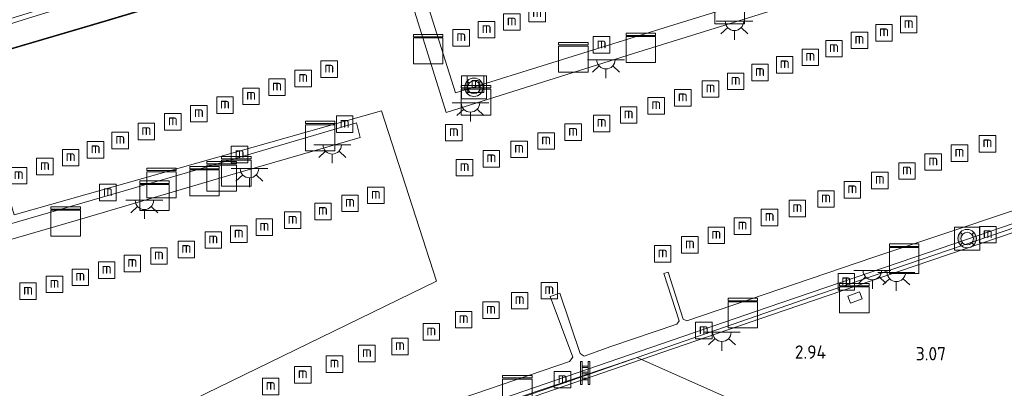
# Model space of a CAD drawing. Extents: x 130905 to 137824, y 412333 to 417928.
# Tile 60 of 256: x 132244 to 132377, y 413346 to 413396. Entities that reach past the tile are written whole.
import ezdxf
from ezdxf.enums import TextEntityAlignment as Align

# ---------------------------------------------------------------- set-up
doc = ezdxf.new("R2010")
doc.units = 0
for name, color, linetype, lineweight in [('B-ME-GK-BESCHOEIING_DAMWAND-GV', 130, 'Continuous', 18), ('B-ME-GR-GRAS-GV', 60, 'Continuous', 13), ('B-ME-GW-TALUD_KRUIN-G', 90, 'Continuous', 18), ('B-ME-IE-MEUBILAIR_WATERWEGMEUBILAIR-S', 150, 'Continuous', 25), ('B-ME-KL-DATA-S', 90, 'Continuous', 25), ('B-ME-KL-ET_LS_OV_LICHTPUNT-S', 190, 'Continuous', 25), ('B-ME-KW-KUNSTWERK_STEIGER-GV', 170, 'Continuous', 18), ('B-ME-OB-BESCHOEIING-GV', 7, 'Continuous', 18), ('B-ME-OB-OEVERVOORZIENING-G', 7, 'Continuous', 18), ('B-ME-OG-TERREIN-GV', 7, 'Continuous', 18), ('B-ME-OG-WATER_HAVEN-GV', 170, 'Continuous', 18), ('B-ME-OG-WEG_TRAP-S', 7, 'Continuous', 25), ('B-ME-VH-VERHARDING_BETON-GV', 252, 'Continuous', 18), ('X-XX-AL-HOOGTELABEL-S', 7, 'Continuous', 25)]:
    doc.layers.add(name, color=color, linetype=linetype, lineweight=lineweight)
doc.styles.add('NLCS-ISO', font='NLCS-ISO.ttf')
doc.styles.add('NLCS-ISO-ANNOTATIVE-T18', font='NLCS-ISO.ttf', dxfattribs={"height": 1.8})

# ---------------------------------------------------------------- blocks, each defined once
blk = doc.blocks.new('SAL-HOOGTELABEL-SO')
at = {"color": 0, "linetype": 'ByBlock', "lineweight": -2, "style": 'NLCS-ISO-ANNOTATIVE-T18'}
blk.add_attdef('HOOGTE', text='', height=1.8, dxfattribs=at).set_placement((2.79, 0), align=Align.RIGHT)
blk = doc.blocks.new('SKL-DATA_KAST-SO')
at = {"color": 0, "linetype": 'ByBlock', "lineweight": 18}
for points in [[(-2, 2), (2, 2), (2, 1.68), (-2, 1.68)], [(-2, 1.52), (2, 1.52), (2, -2), (-2, -2)]]:
    blk.add_lwpolyline(points, close=True, dxfattribs=at)
blk = doc.blocks.new('SIE-WATER_MEERPAAL-SO')
at = {"color": 0, "linetype": 'ByBlock', "lineweight": 18}
blk.add_lwpolyline([(-1.12, -1.12), (1.12, -1.12), (1.12, 1.12), (-1.12, 1.12)], close=True, dxfattribs=at)
at = {"color": 0, "linetype": 'ByBlock', "lineweight": 18, "style": 'NLCS-ISO'}
blk.add_text('m', height=1.5, dxfattribs=at).set_placement((0, 0.28), align=Align.MIDDLE_CENTER)
blk = doc.blocks.new('SOG-WEG_TRAP-SO')
at = {"color": 0, "linetype": 'ByBlock', "lineweight": 18}
for points in [[(-0.42, -1.55), (-0.42, 1.55), (-0.62, 1.55), (-0.62, -1.55)], [(0.42, 1.55), (0.62, 1.55), (0.62, -1.55), (0.42, -1.55)]]:
    blk.add_lwpolyline(points, close=True, dxfattribs=at)
for points in [[(0.42, 0.93), (-0.42, 0.93)], [(0.42, 0.73), (-0.42, 0.73)], [(0.42, 0.1), (-0.42, 0.1)], [(0.42, -0.1), (-0.42, -0.1)], [(0.42, -0.72), (-0.42, -0.72)], [(0.42, -0.92), (-0.42, -0.92)]]:
    blk.add_lwpolyline(points, dxfattribs=at)
blk = doc.blocks.new('SKL-ET_OV_LICHTPUNT-SO')
at = {"color": 0, "linetype": 'ByBlock', "lineweight": 18}
for points in [[(-1.25, 0), (-2.5, 0)], [(1.25, 0), (2.5, 0)], [(-0.92, -0.85), (-1.83, -1.7)], [(0, -1.25), (0, -2.5)], [(0.92, -0.85), (1.83, -1.7)]]:
    blk.add_lwpolyline(points, dxfattribs=at)
blk.add_lwpolyline([(0, 0), (1.25, 0, -1), (-1.25, 0)], format="xyb", close=True, dxfattribs=at)
blk = doc.blocks.new('SOG-WATER_REDDINGSMIDDEL-SO')
at = {"linetype": 'ByBlock', "lineweight": 18}
h = blk.add_hatch(color=0, dxfattribs=at)
h.dxf.hatch_style = 1
h.paths.add_polyline_path([(1.25, 0, 0.187058), (0.92, 0.84), (0.63, 0.57, -0.187058), (0.85, 0, -0.187058), (0.63, -0.57), (0.92, -0.84, 0.187058)])
h.paths.add_polyline_path([(-0.63, 0.57), (-0.92, 0.84, 0.187058), (-1.25, 0, 0.187058), (-0.92, -0.84), (-0.63, -0.57, -0.187058), (-0.85, 0, -0.187058)])
at = {"color": 0, "linetype": 'ByBlock', "lineweight": 18}
blk.add_lwpolyline([(1.7, 1.55), (-1.7, 1.55), (-1.7, -1.55), (1.7, -1.55)], close=True, dxfattribs=at)
for points in [[(-0.63, 0.57), (-0.92, 0.84)], [(0.92, 0.84), (0.63, 0.57)], [(-0.63, -0.57), (-0.92, -0.84)], [(0.92, -0.84), (0.63, -0.57)]]:
    blk.add_lwpolyline(points, dxfattribs=at)
for radius in [1.25, 0.85]:
    blk.add_circle((0, 0), radius, dxfattribs=at)

msp = doc.modelspace()

# ---------------------------------------------------------------- linework, layer by layer
at = {"layer": 'B-ME-GK-BESCHOEIING_DAMWAND-GV'}
for points in [[(132385.652, 413370.257, 0.9), (132387.561, 413365.087, 0.9), (132388.271, 413363.164, 1.815), (132387.697, 413362.987, 2.552), (132385.355, 413369.554, 2.552), (132364.727, 413362.531, 2.552), (132345.383, 413355.948, 2.561), (132327.76, 413349.912, 2.565), (132327.178, 413350.171, 0.9), (132351.907, 413358.73, 0.9), (132371.498, 413365.422, 0.9)], [(132276.578, 413332.318, 2.61), (132258.526, 413326.124, 2.604), (132259.14, 413321.623, 2.819), (132258.654, 413321.488, 2.446), (132257.975, 413326.464, 1.53), (132256.997, 413330.519, 0.876), (132256.408, 413332.959, 0.9), (132256.505, 413332.983, 0.9), (132256.739, 413332.014, 0.9), (132258.071, 413326.497, 0.9), (132283.026, 413335.059, 0.9), (132318.235, 413347.08, 0.9), (132327.178, 413350.171, 0.9), (132327.76, 413349.912, 2.565), (132301.454, 413340.822, 2.64)]]:
    msp.add_polyline3d(points, close=True, dxfattribs=at)
at = {"layer": 'B-ME-GR-GRAS-GV'}
for points in [[(132243.983, 413395.881, 2.41), (132232.316, 413392.213, 2.398), (132231.271, 413392.759, 2.47), (132241.136, 413395.714, 2.433), (132265.374, 413403.224, 2.495), (132283.574, 413408.916, 2.52), (132295.809, 413412.515, 2.383), (132311.606, 413417.632, 2.445), (132334.035, 413424.68, 2.483), (132351.32, 413430.164, 2.483), (132365.529, 413434.529, 2.383), (132383.215, 413440.118, 2.37), (132399.832, 413445.286, 2.458), (132408.401, 413448.027, 2.488), (132408.454, 413446.507, 2.4), (132399.305, 413444.003, 2.4), (132380.743, 413438.422, 2.488), (132363.894, 413433.264, 2.358), (132345.568, 413427.541, 2.458), (132329.856, 413422.661, 2.458), (132315.272, 413418.279, 2.357), (132292.178, 413411.022, 2.335), (132282.974, 413408.098, 2.535), (132266.228, 413402.785, 2.448)], [(132255.05, 413395.766, 1.234), (132236.59, 413390.359, 1.318), (132232.316, 413392.213, 2.398), (132243.983, 413395.881, 2.41), (132266.228, 413402.785, 2.448), (132282.974, 413408.098, 2.535), (132292.178, 413411.022, 2.335), (132315.272, 413418.279, 2.357), (132329.856, 413422.661, 2.458), (132345.568, 413427.541, 2.458), (132363.894, 413433.264, 2.358), (132380.743, 413438.422, 2.488), (132399.305, 413444.003, 2.4), (132408.454, 413446.507, 2.4), (132408.167, 413441.81, 1.092), (132397.921, 413438.703, 1.128), (132379.163, 413433.295, 1.112), (132374.404, 413431.689, 1.062), (132360.042, 413427.493, 1.153), (132339.772, 413421.208, 1.173), (132321.294, 413415.738, 1.185), (132303.632, 413410.46, 1.181), (132286.851, 413405.455, 1.173), (132270.901, 413400.54, 1.234)]]:
    msp.add_polyline3d(points, close=True, dxfattribs=at)
at = {"layer": 'B-ME-GW-TALUD_KRUIN-G'}
msp.add_polyline3d([(132408.454, 413446.507, 2.4), (132399.305, 413444.003, 2.4), (132380.743, 413438.422, 2.488), (132363.894, 413433.264, 2.358), (132345.568, 413427.541, 2.458), (132329.856, 413422.661, 2.458), (132315.272, 413418.279, 2.357), (132292.178, 413411.022, 2.335), (132282.974, 413408.098, 2.535), (132266.228, 413402.785, 2.448), (132243.983, 413395.881, 2.41), (132232.316, 413392.213, 2.398)], dxfattribs=at)
at = {"layer": 'B-ME-KW-KUNSTWERK_STEIGER-GV'}
for points in [[(132296.431, 413405.483, 1.484), (132302.556, 413386.026, 1.46), (132331.592, 413395.022, 1.46), (132360.628, 413404.017, 1.46), (132361.192, 413402.057, 1.46), (132326.676, 413391.327, 1.464), (132301.29, 413383.329, 1.464), (132294.553, 413404.924, 1.484), (132292.392, 413411.462, 2.567), (132294.343, 413412.025, 2.559)], [(132226.543, 413361.582, 1.478), (132201.939, 413354.455, 1.478), (132201.427, 413356.345, 1.478), (132204.157, 413357.19, 1.478), (132203.305, 413360.071, 1.478), (132205.294, 413360.663, 1.478), (132206.094, 413357.818, 1.478), (132237.568, 413366.918, 1.476), (132269.041, 413376.018, 1.472), (132289.134, 413381.936, 1.472), (132289.666, 413379.955, 1.472), (132271.68, 413374.753, 1.478), (132251.147, 413368.709, 1.478)]]:
    msp.add_polyline3d(points, close=True, dxfattribs=at)
for points in [[(132288.519, 413339.553, 1.265), (132318.028, 413349.619, 1.272), (132318.451, 413350.214, 1.272), (132315.411, 413358.449, 1.272), (132316.729, 413358.876, 1.272), (132319.459, 413350.701, 1.272), (132319.987, 413350.36, 1.272), (132323.626, 413351.655, 1.276), (132332.574, 413354.677, 1.251), (132332.869, 413355.134, 1.251), (132330.808, 413361.528, 1.251), (132331.392, 413361.714, 1.251), (132333.435, 413355.347, 1.251), (132333.916, 413355.127, 1.211), (132359.143, 413363.713, 1.211), (132387.665, 413373.243, 1.227)], [(132386.598, 413371.195, 1.203), (132366.697, 413364.415, 1.227), (132344.793, 413356.949, 1.227), (132326.156, 413350.534, 1.198), (132304.72, 413343.17, 1.194)]]:
    msp.add_polyline3d(points, dxfattribs=at)
at = {"layer": 'B-ME-OB-BESCHOEIING-GV'}
msp.add_polyline3d([(132255.078, 413395.67, 0.9), (132236.618, 413390.263, 0.9), (132236.59, 413390.359, 1.318), (132255.05, 413395.766, 1.234), (132270.901, 413400.54, 1.234), (132286.851, 413405.455, 1.173), (132303.632, 413410.46, 1.181), (132321.294, 413415.738, 1.185), (132339.772, 413421.208, 1.173), (132360.042, 413427.493, 1.153), (132374.404, 413431.689, 1.062), (132379.163, 413433.295, 1.112), (132397.921, 413438.703, 1.128), (132408.167, 413441.81, 1.092), (132408.163, 413441.704, 0.9), (132397.949, 413438.607, 0.9), (132379.191, 413433.199, 0.9), (132374.434, 413431.593, 0.9), (132360.072, 413427.397, 0.9), (132339.801, 413421.112, 0.9), (132321.323, 413415.642, 0.9), (132303.661, 413410.364, 0.9), (132286.88, 413405.359, 0.9), (132270.93, 413400.444, 0.9)], close=True, dxfattribs=at)
at = {"layer": 'B-ME-OB-OEVERVOORZIENING-G'}
for points in [[(132236.618, 413390.263, 0.9), (132255.078, 413395.67, 0.9), (132270.93, 413400.444, 0.9), (132286.88, 413405.359, 0.9), (132303.661, 413410.364, 0.9), (132321.323, 413415.642, 0.9), (132339.801, 413421.112, 0.9), (132360.072, 413427.397, 0.9), (132374.434, 413431.593, 0.9), (132379.191, 413433.199, 0.9), (132397.949, 413438.607, 0.9), (132408.163, 413441.704, 0.9)], [(132405.248, 413364.218, 0.9), (132402.121, 413362.793, 0.9), (132398.507, 413361.447, 0.9), (132396.049, 413360.987, 0.9), (132394.645, 413360.966, 2.254), (132392.514, 413360.933, 0.9), (132392.44, 413360.96, 2.309), (132390.752, 413361.57, 0.9), (132389.381, 413363.164, 0.9), (132387.561, 413365.087, 0.9), (132385.652, 413370.257, 0.9), (132371.498, 413365.422, 0.9), (132351.907, 413358.73, 0.9), (132327.178, 413350.171, 0.9)], [(132327.178, 413350.171, 0.9), (132318.235, 413347.08, 0.9), (132283.026, 413335.059, 0.9)]]:
    msp.add_polyline3d(points, dxfattribs=at)
at = {"layer": 'B-ME-OG-TERREIN-GV'}
for points in [[(132382.762, 413359.523, 2.978), (132389.169, 413355.152, 2.853), (132405.095, 413358.866, 2.753), (132404.303, 413338.918, 3.664), (132391.348, 413321.679, 3.656), (132327.76, 413349.912, 2.565), (132345.383, 413355.948, 2.561), (132364.727, 413362.531, 2.552), (132385.355, 413369.554, 2.552), (132387.697, 413362.987, 2.552), (132386.133, 413362.275, 2.941), (132383.325, 413360.297, 2.991)], [(132355.751, 413358.465, 2.653), (132356.124, 413357.527, 2.791), (132357.707, 413358.108, 2.766), (132357.317, 413359.05, 2.653)]]:
    msp.add_polyline3d(points, close=True, dxfattribs=at)
msp.add_polyline3d([(132301.454, 413340.822, 2.64), (132327.76, 413349.912, 2.565), (132391.348, 413321.679, 3.656)], dxfattribs=at)
at = {"layer": 'B-ME-OG-WATER_HAVEN-GV'}
for points in [[(132385.652, 413370.257, 0.9), (132371.498, 413365.422, 0.9), (132351.907, 413358.73, 0.9), (132327.178, 413350.171, 0.9), (132258.693, 413327.115, 0.7), (132254.823, 413338.521, 0.7), (132299.985, 413360.511, 0.7), (132292.523, 413383.59, 0.7), (132242.743, 413369.503, 0.7), (132236.618, 413390.263, 0.9), (132255.078, 413395.67, 0.9), (132270.93, 413400.444, 0.9), (132286.88, 413405.359, 0.9), (132303.661, 413410.364, 0.9), (132321.323, 413415.642, 0.9), (132339.801, 413421.112, 0.9), (132360.072, 413427.397, 0.9), (132374.434, 413431.593, 0.9), (132379.191, 413433.199, 0.9)], [(132242.743, 413369.503, 0.7), (132292.523, 413383.59, 0.7), (132299.985, 413360.511, 0.7), (132254.823, 413338.521, 0.7)], [(132258.693, 413327.115, 0.7), (132327.178, 413350.171, 0.9), (132318.235, 413347.08, 0.9), (132283.026, 413335.059, 0.9)]]:
    msp.add_polyline3d(points, dxfattribs=at)
at = {"layer": 'B-ME-VH-VERHARDING_BETON-GV'}
msp.add_polyline3d([(132357.707, 413358.108, 2.766), (132356.124, 413357.527, 2.791), (132355.751, 413358.465, 2.653), (132357.317, 413359.05, 2.653)], close=True, dxfattribs=at)

# ---------------------------------------------------------------- block references
at = {"layer": 'B-ME-IE-MEUBILAIR_WATERWEGMEUBILAIR-S'}
for name, p in [('SIE-WATER_MEERPAAL-SO', (132310.196, 413395.596, 3.631)), ('SIE-WATER_MEERPAAL-SO', (132313.63, 413396.743, 3.481)), ('SIE-WATER_MEERPAAL-SO', (132306.781, 413394.568, 3.481)), ('SIE-WATER_MEERPAAL-SO', (132360.652, 413394.141, 3.586)), ('SIE-WATER_MEERPAAL-SO', (132363.992, 413395.258, 3.56)), ('SIE-WATER_MEERPAAL-SO', (132303.341, 413393.471, 3.481)), ('SIE-WATER_MEERPAAL-SO', (132357.311, 413393.111, 3.59)), ('SIE-WATER_MEERPAAL-SO', (132322.365, 413392.5, 4.948)), ('SIE-WATER_MEERPAAL-SO', (132353.865, 413391.995, 3.648)), ('SIE-WATER_MEERPAAL-SO', (132350.655, 413390.819, 3.34)), ('SIE-WATER_MEERPAAL-SO', (132285.452, 413389.218, 3.254)), ('SIE-WATER_MEERPAAL-SO', (132343.831, 413388.764, 3.675)), ('SIE-WATER_MEERPAAL-SO', (132347.182, 413389.808, 3.54)), ('SIE-WATER_MEERPAAL-SO', (132281.92, 413387.954, 3.254)), ('SIE-WATER_MEERPAAL-SO', (132340.546, 413387.565, 3.437)), ('SIE-WATER_MEERPAAL-SO', (132278.38, 413386.78, 3.287)), ('SOG-WATER_REDDINGSMIDDEL-SO', (132305.063, 413386.765, 1.663)), ('SIE-WATER_MEERPAAL-SO', (132305.289, 413387.172, 4.985)), ('SIE-WATER_MEERPAAL-SO', (132337.129, 413386.533, 3.363)), ('SIE-WATER_MEERPAAL-SO', (132274.86, 413385.539, 3.287)), ('SIE-WATER_MEERPAAL-SO', (132333.37, 413385.333, 3.464)), ('SIE-WATER_MEERPAAL-SO', (132271.322, 413384.344, 3.287)), ('SIE-WATER_MEERPAAL-SO', (132329.766, 413384.263, 3.464)), ('SIE-WATER_MEERPAAL-SO', (132264.256, 413382.086, 3.319)), ('SIE-WATER_MEERPAAL-SO', (132267.789, 413383.187, 3.295)), ('SIE-WATER_MEERPAAL-SO', (132326.031, 413383.005, 3.464)), ('SIE-WATER_MEERPAAL-SO', (132260.67, 413380.765, 3.417)), ('SIE-WATER_MEERPAAL-SO', (132287.548, 413381.757, 5.154)), ('SIE-WATER_MEERPAAL-SO', (132322.376, 413381.871, 3.464)), ('SIE-WATER_MEERPAAL-SO', (132257.127, 413379.57, 3.328)), ('SIE-WATER_MEERPAAL-SO', (132302.352, 413380.623, 3.202)), ('SIE-WATER_MEERPAAL-SO', (132314.849, 413379.492, 3.464)), ('SIE-WATER_MEERPAAL-SO', (132318.508, 413380.675, 3.464)), ('SIE-WATER_MEERPAAL-SO', (132253.787, 413378.297, 3.328)), ('SIE-WATER_MEERPAAL-SO', (132311.191, 413378.361, 3.464)), ('SIE-WATER_MEERPAAL-SO', (132374.666, 413379.114, 3.112)), ('SIE-WATER_MEERPAAL-SO', (132250.406, 413377.231, 3.328)), ('SIE-WATER_MEERPAAL-SO', (132273.298, 413377.654, 5.104)), ('SIE-WATER_MEERPAAL-SO', (132307.428, 413377.08, 3.552)), ('SIE-WATER_MEERPAAL-SO', (132370.867, 413377.834, 3.112)), ('SIE-WATER_MEERPAAL-SO', (132246.92, 413376.03, 3.328)), ('SIE-WATER_MEERPAAL-SO', (132303.796, 413375.876, 3.202)), ('SIE-WATER_MEERPAAL-SO', (132363.761, 413375.424, 3.088)), ('SIE-WATER_MEERPAAL-SO', (132367.317, 413376.641, 3.112)), ('SIE-WATER_MEERPAAL-SO', (132243.364, 413374.796, 3.328)), ('SIE-WATER_MEERPAAL-SO', (132360.081, 413374.153, 3.088)), ('SIE-WATER_MEERPAAL-SO', (132356.357, 413372.883, 3.088)), ('SIE-WATER_MEERPAAL-SO', (132255.449, 413372.507, 4.773)), ('SIE-WATER_MEERPAAL-SO', (132291.771, 413372.126, 3.59)), ('SIE-WATER_MEERPAAL-SO', (132352.786, 413371.642, 3.088)), ('SIE-WATER_MEERPAAL-SO', (132288.272, 413371.046, 3.594)), ('SIE-WATER_MEERPAAL-SO', (132348.896, 413370.346, 3.092)), ('SIE-WATER_MEERPAAL-SO', (132280.497, 413368.758, 3.591)), ('SIE-WATER_MEERPAAL-SO', (132284.601, 413369.954, 3.634)), ('SIE-WATER_MEERPAAL-SO', (132345.136, 413369.132, 3.421)), ('SIE-WATER_MEERPAAL-SO', (132276.663, 413367.815, 3.591)), ('SIE-WATER_MEERPAAL-SO', (132341.466, 413367.966, 3.449)), ('SIE-WATER_MEERPAAL-SO', (132269.739, 413366.084, 3.591)), ('SIE-WATER_MEERPAAL-SO', (132273.194, 413366.875, 3.604)), ('SIE-WATER_MEERPAAL-SO', (132337.911, 413366.712, 3.449)), ('SOG-WATER_REDDINGSMIDDEL-SO', (132371.911, 413366.276, 1.272)), ('SIE-WATER_MEERPAAL-SO', (132374.707, 413366.808, 4.878)), ('SIE-WATER_MEERPAAL-SO', (132266.091, 413364.807, 3.591)), ('SIE-WATER_MEERPAAL-SO', (132334.339, 413365.419, 3.449)), ('SIE-WATER_MEERPAAL-SO', (132262.373, 413363.918, 3.566)), ('SIE-WATER_MEERPAAL-SO', (132330.644, 413364.207, 3.449)), ('SIE-WATER_MEERPAAL-SO', (132258.765, 413362.913, 3.566)), ('SIE-WATER_MEERPAAL-SO', (132251.712, 413361.037, 3.616)), ('SIE-WATER_MEERPAAL-SO', (132255.285, 413361.997, 3.604)), ('SIE-WATER_MEERPAAL-SO', (132248.22, 413360.087, 3.566)), ('SIE-WATER_MEERPAAL-SO', (132355.533, 413360.432, 5.074)), ('SIE-WATER_MEERPAAL-SO', (132244.636, 413359.15, 3.566)), ('SIE-WATER_MEERPAAL-SO', (132315.278, 413359.222, 3.449)), ('SIE-WATER_MEERPAAL-SO', (132311.267, 413357.872, 3.449)), ('SIE-WATER_MEERPAAL-SO', (132307.384, 413356.574, 3.309)), ('SIE-WATER_MEERPAAL-SO', (132303.679, 413355.298, 2.984)), ('SIE-WATER_MEERPAAL-SO', (132299.284, 413353.639, 2.909)), ('SIE-WATER_MEERPAAL-SO', (132336.221, 413353.819, 5.074)), ('SIE-WATER_MEERPAAL-SO', (132295.041, 413351.657, 2.909)), ('SIE-WATER_MEERPAAL-SO', (132290.558, 413350.716, 2.934)), ('SIE-WATER_MEERPAAL-SO', (132286.167, 413349.284, 2.984)), ('SIE-WATER_MEERPAAL-SO', (132281.867, 413347.839, 3.096)), ('SIE-WATER_MEERPAAL-SO', (132277.519, 413346.258, 3.009)), ('SIE-WATER_MEERPAAL-SO', (132317.077, 413347.169, 4.896))]:
    msp.add_blockref(name, p, dxfattribs=at)
at = {"layer": 'B-ME-KL-DATA-S'}
for p in [(132339.72, 413397.355, 1.551), (132298.861, 413391.922, 1.576), (132327.68, 413392.108, 1.601), (132318.535, 413390.83, 1.55), (132305.336, 413384.994, 1.576), (132284.232, 413380.169, 1.576), (132270.886, 413374.715, 1.576), (132272.856, 413375.382, 1.54), (132262.716, 413373.794, 1.576), (132268.558, 413374.05, 1.54), (132261.777, 413372.077, 1.514), (132249.741, 413368.585, 1.576), (132363.385, 413363.548, 1.385), (132356.616, 413358.211, 2.74), (132341.512, 413356.188, 1.348), (132310.94, 413345.737, 1.373)]:
    msp.add_blockref('SKL-DATA_KAST-SO', p, dxfattribs=at)
at = {"layer": 'B-ME-KL-ET_LS_OV_LICHTPUNT-S'}
for p in [(132340.378, 413395.693, 1.577), (132322.952, 413390.496, 1.48), (132304.597, 413384.651, 1.397), (132285.862, 413378.973, 1.448), (132274.643, 413375.752, 1.472), (132260.406, 413371.462, 1.241), (132359.067, 413361.955, 0.885), (132362.314, 413361.698, 2.59), (132338.667, 413353.595, 2.603)]:
    msp.add_blockref('SKL-ET_OV_LICHTPUNT-SO', p, dxfattribs=at)
at = {"layer": 'B-ME-OG-WEG_TRAP-S'}
msp.add_blockref('SOG-WEG_TRAP-SO', (132320.136, 413348.083, 2.359), dxfattribs=at)
at = {"layer": 'X-XX-AL-HOOGTELABEL-S'}
for p, values in [((132350.001, 413350.014, 2.941), {'HOOGTE': '2.94'}), ((132366.257, 413349.79, 3.065), {'HOOGTE': '3.07'})]:
    msp.add_blockref('SAL-HOOGTELABEL-SO', p, dxfattribs=at).add_auto_attribs(values)

doc.saveas('drawing.dxf')
